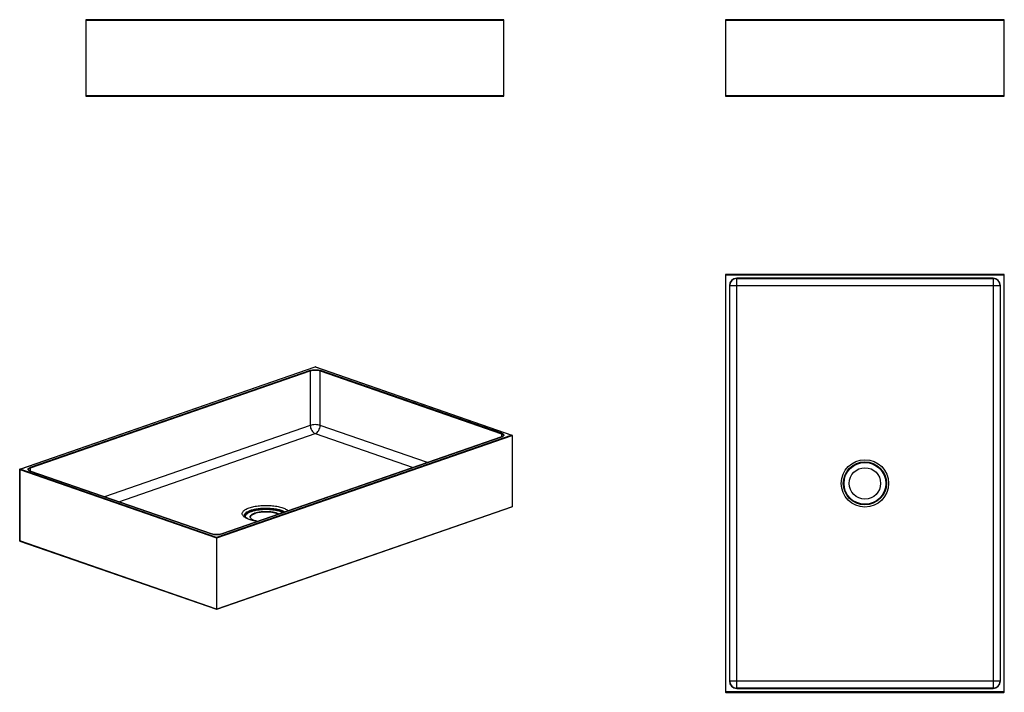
# Model space of a CAD drawing. Header units: millimetres. Extents: x -295 to 1118, y -693 to 272.
import ezdxf

# ---------------------------------------------------------------- set-up
doc = ezdxf.new("R2010")
doc.units = ezdxf.units.MM
doc.header["$LTSCALE"] = 23.1
doc.layers.get('0').update_dxf_attribs({"linetype": 'CONTINUOUS'})

msp = doc.modelspace()

# ---------------------------------------------------------------- linework, layer by layer
at = {"color": 7, "linetype": 'CONTINUOUS'}
for p, q in [((-199.8, 271.9), (-199.8, 162.9)), ((-199.8, 271.9), (400.2, 271.9)), ((-199.3, 162.4), (-199.3, 272.4)), ((399.7, 272.4), (-199.3, 272.4)), ((399.7, 272.4), (399.7, 162.4)), ((400.2, 162.9), (400.2, 271.9)), ((718.2, 271.9), (718.2, 162.9)), ((718.2, 271.9), (1118.2, 271.9)), ((718.7, 162.4), (718.7, 272.4)), ((1117.7, 272.4), (718.7, 272.4)), ((1117.7, 272.4), (1117.7, 162.4)), ((1118.2, 162.9), (1118.2, 271.9)), ((400.2, 162.9), (-199.8, 162.9)), ((-199.3, 162.4), (399.7, 162.4)), ((1118.2, 162.9), (718.2, 162.9)), ((718.7, 162.4), (1117.7, 162.4)), ((718.2, -93.8), (718.2, -692.8)), ((718.2, -93.8), (1118.2, -93.8)), ((718.7, -693.3), (718.7, -93.3)), ((1117.7, -93.3), (718.7, -93.3)), ((734.2, -687.7), (734.2, -98.8)), ((1102.2, -98.8), (734.2, -98.8)), ((1102.2, -98.8), (1102.2, -687.7)), ((1117.7, -93.3), (1117.7, -693.3)), ((1118.2, -692.8), (1118.2, -93.8)), ((723.7, -109.3), (723.7, -677.2)), ((723.7, -109.3), (1112.7, -109.3)), ((724.2, -677.2), (724.2, -109.3)), ((734.2, -99.3), (1102.2, -99.3)), ((1112.2, -109.3), (1112.2, -677.2)), ((1112.7, -677.2), (1112.7, -109.3)), ((-294.3, -373), (129.3, -226.1)), ((-294.1, -373.1), (129.4, -226.1)), ((122, -231.1), (-279.6, -370.5)), ((-279.2, -371.1), (122.4, -231.7)), ((122.4, -231.7), (122.4, -310)), ((129.3, -226.1), (129.4, -226.1)), ((129.4, -226.1), (129.6, -226.1)), ((129.4, -226.1), (411.6, -324)), ((129.6, -226.1), (411.7, -324)), ((136.5, -310), (136.5, -231.7)), ((136.5, -231.7), (396.7, -322)), ((397, -321.4), (136.9, -231.1)), ((122.4, -310), (-173.1, -412.5)), ((290.5, -363.5), (136.5, -310)), ((-152.5, -419.7), (129.4, -321.9)), ((411.6, -324), (-12, -470.9)), ((-11.6, -471.5), (411.9, -324.6)), ((129.4, -321.9), (269.9, -370.6)), ((396.7, -322), (396.7, -326.6)), ((411.7, -324), (411.6, -324)), ((411.9, -324.6), (411.9, -426.8)), ((412.1, -324.5), (412.1, -426.7)), ((396.9, -326.6), (-4.7, -465.9)), ((-4.6, -465.9), (397, -326.6)), ((396.9, -326.6), (397, -326.6)), ((-294.6, -373.5), (-294.6, -475.7)), ((-294.5, -475.9), (-294.5, -373.6)), ((-294.5, -373.6), (-12.3, -471.5)), ((-294.1, -373.1), (-294.3, -373)), ((-12, -470.9), (-294.1, -373.1)), ((-279.6, -375.6), (-19.4, -465.9)), ((-279.6, -375.6), (-279.4, -375.6)), ((-19.3, -465.9), (-279.4, -375.6)), ((-279.2, -375.6), (-279.2, -371.1)), ((-11.8, -574.1), (411.7, -427.2)), ((411.9, -426.8), (-11.6, -573.8)), ((-19.3, -465.9), (-19.4, -465.9)), ((-4.6, -465.9), (-4.7, -465.9)), ((-12.3, -573.8), (-294.5, -475.9)), ((-294.3, -476.2), (-12.2, -574.1)), ((-12.3, -471.5), (-12.3, -573.8)), ((-11.6, -573.8), (-11.6, -471.5)), ((1112.7, -677.2), (723.7, -677.2)), ((1102.2, -687.2), (734.2, -687.2)), ((734.2, -687.7), (1102.2, -687.7)), ((1118.2, -692.8), (718.2, -692.8)), ((718.7, -693.3), (1117.7, -693.3))]:
    msp.add_line(p, q, dxfattribs=at)
for radius in [34, 31, 30, 22.5]:
    msp.add_circle((918.2, -393.3), radius, dxfattribs=at)
for centre, radius, start, end in [((-199.3, 271.9), 0.5, 90, 180), ((399.7, 271.9), 0.5, 0, 90), ((718.7, 271.9), 0.5, 90, 180), ((1117.7, 271.9), 0.5, 0, 90), ((-199.3, 162.9), 0.5, 180, 270), ((399.7, 162.9), 0.5, 270, 360), ((718.7, 162.9), 0.5, 180, 270), ((1117.7, 162.9), 0.5, 270, 360), ((718.7, -93.8), 0.5, 90, 180), ((734.2, -109.3), 10.5, 90, 180), ((1102.2, -109.3), 10.5, 0, 90), ((1117.7, -93.8), 0.5, 0, 90), ((734.2, -109.3), 10, 90, 180), ((1102.2, -109.3), 10, 0, 90), ((129.4, -226.6), 0.502, 96.3219, 109.108), ((411.2, -324.6), 0.75, 7.9899, 20.6453), ((392.9, -315.3), 11.9, 289.1299, 289.926), ((-275.5, -364.3), 11.9, 250.074, 250.8701), ((51.4, -460.6), 26.2, 109.129, 110.0673), ((51.8, -462.7), 27.4, 108.6472, 109.1321), ((33.5, -433.6), 9.8, 224.9109, 225.4907), ((33.8, -433.3), 10.2, 225.4953, 226.7568), ((31.8, -440.5), 4.04, 161.9503, 170.0162), ((-15.2, -453.8), 12.8, 250.869, 251.51), ((-8.8, -453.8), 12.8, 288.49, 289.131), ((-12, -573.6), 0.502, 276.3219, 289.108), ((734.2, -677.2), 10.5, 180, 270), ((734.2, -677.2), 10, 180, 270), ((1102.2, -677.2), 10.5, 270, 360), ((1102.2, -677.2), 10, 270, 360), ((718.7, -692.8), 0.5, 180, 270), ((1117.7, -692.8), 0.5, 270, 360)]:
    msp.add_arc(centre, radius, start, end, dxfattribs=at)
for points, knots in [([(122, -231.1), (123.1, -230.8), (125.6, -230.2), (129.4, -230), (133.3, -230.2), (135.7, -230.8), (136.9, -231.1)], [0, 0, 0, 0, 0.232381, 0.5, 0.767618, 1, 1, 1, 1]), ([(122, -231.1), (122.1, -231.2), (122.3, -231.3), (122.4, -231.6), (122.4, -231.7)], [0, 0, 0, 0, 0.222396, 1, 1, 1, 1]), ([(122.4, -231.7), (123.4, -231.4), (125.8, -230.9), (129.4, -230.6), (133.1, -230.9), (135.4, -231.4), (136.5, -231.7)], [0, 0, 0, 0, 0.232378, 0.5, 0.767622, 1, 1, 1, 1]), ([(136.5, -231.7), (136.5, -231.7), (136.5, -231.4), (136.7, -231.2), (136.9, -231.1)], [0, 0, 0, 0, 0.268603, 1, 1, 1, 1]), ([(136.5, -310), (135.4, -309.7), (133.1, -309.2), (129.4, -308.9), (125.8, -309.2), (123.4, -309.7), (122.4, -310)], [0, 0, 0, 0, 0.232378, 0.5, 0.767622, 1, 1, 1, 1]), ([(122.4, -310), (122.4, -311.3), (122.7, -313.9), (124.2, -317.4), (126.5, -320.2), (128.4, -321.5), (129.4, -321.9)], [0, 0, 0, 0, 0.262762, 0.530669, 0.781554, 1, 1, 1, 1]), ([(129.4, -321.9), (130.4, -321.5), (132.4, -320.2), (134.6, -317.4), (136.1, -313.9), (136.5, -311.3), (136.5, -310)], [0, 0, 0, 0, 0.218446, 0.469331, 0.737238, 1, 1, 1, 1]), ([(397, -321.4), (397, -321.4), (396.8, -321.6), (396.7, -321.8), (396.7, -322)], [0, 0, 0, 0, 0.222396, 1, 1, 1, 1]), ([(396.7, -322), (397.1, -322.2), (397.9, -322.5), (398.8, -323), (399.4, -323.7), (399.6, -324.2), (399.6, -324.5)], [0, 0, 0, 0, 0.335747, 0.609961, 0.824963, 1, 1, 1, 1]), ([(397, -321.4), (397.7, -321.7), (398.7, -322.1), (399.6, -322.9), (400, -323.5), (400.1, -324.1), (399.9, -324.8), (399.4, -325.3), (399, -325.6), (398.7, -325.8)], [0, 0, 0, 0, 0.334826, 0.461757, 0.565434, 0.656276, 0.75048, 0.862492, 1, 1, 1, 1]), ([(398.4, -325.9), (398.6, -325.7), (398.9, -325.5), (399.4, -325.1), (399.6, -324.7), (399.6, -324.5)], [0, 0, 0, 0, 0.353865, 0.63337, 1, 1, 1, 1]), ([(411.6, -324), (411.6, -324), (411.7, -324.1), (411.8, -324.2), (411.9, -324.3)], [0, 0, 0, 0, 0.220673, 1, 1, 1, 1]), ([(411.9, -324.6), (411.9, -324.6), (412, -324.5), (412.1, -324.5), (412.1, -324.5)], [0, 0, 0, 0, 0.343063, 1, 1, 1, 1]), ([(398.7, -325.8), (398.6, -325.9), (398, -326.2), (397.5, -326.4), (397, -326.6)], [0, 0, 0, 0, 0.226858, 1, 1, 1, 1]), ([(397, -326.5), (397.1, -326.5), (397.6, -326.3), (398.1, -326.1), (398.4, -325.9)], [0, 0, 0, 0, 0.274713, 1, 1, 1, 1]), ([(-294.6, -373.6), (-294.6, -373.6), (-294.6, -373.6), (-294.5, -373.6), (-294.5, -373.6)], [0, 0, 0, 0, 0.201603, 1, 1, 1, 1]), ([(-281.3, -374.9), (-281.5, -374.7), (-282, -374.4), (-282.5, -373.8), (-282.7, -373.2), (-282.6, -372.5), (-282.2, -371.9), (-281.2, -371.1), (-280.3, -370.7), (-279.6, -370.5)], [0, 0, 0, 0, 0.137511, 0.249525, 0.343729, 0.43457, 0.538247, 0.665176, 1, 1, 1, 1]), ([(-282.2, -373.5), (-282.2, -373.3), (-282, -372.8), (-281.4, -372.1), (-280.4, -371.5), (-279.7, -371.2), (-279.2, -371.1)], [0, 0, 0, 0, 0.175037, 0.390039, 0.664253, 1, 1, 1, 1]), ([(-282.2, -373.5), (-282.2, -373.8), (-282, -374.2), (-281.5, -374.6), (-281.2, -374.8), (-281, -374.9)], [0, 0, 0, 0, 0.366639, 0.646141, 1, 1, 1, 1]), ([(-279.6, -375.6), (-279.8, -375.6), (-280.3, -375.4), (-280.9, -375.1), (-281.3, -374.9)], [0, 0, 0, 0, 0.272825, 1, 1, 1, 1]), ([(-281, -374.9), (-280.9, -375), (-280.4, -375.2), (-280, -375.4), (-279.6, -375.6)], [0, 0, 0, 0, 0.225023, 1, 1, 1, 1]), ([(-279.2, -371.1), (-279.2, -371), (-279.3, -370.8), (-279.4, -370.5), (-279.6, -370.5)], [0, 0, 0, 0, 0.268603, 1, 1, 1, 1]), ([(26, -439.9), (25.6, -439.4), (25, -438.4), (24.6, -436.8), (24.9, -435.1), (25.8, -433.6), (27.3, -432.1), (29.3, -430.7), (31.8, -429.4), (33.7, -428.7), (34.7, -428.3)], [0, 0, 0, 0, 0.104302, 0.197113, 0.288973, 0.390784, 0.510146, 0.650978, 0.814566, 1, 1, 1, 1]), ([(27.7, -439.5), (27.7, -439.1), (27.9, -438.4), (28.3, -437.3), (29.1, -436.3), (30.6, -434.9), (33.2, -433.3), (35.5, -432.4), (36.8, -431.9)], [0, 0, 0, 0, 0.085234, 0.176144, 0.277233, 0.391494, 0.664953, 1, 1, 1, 1]), ([(36.8, -432.8), (35.7, -433.2), (33.6, -434.1), (30.9, -435.6), (29, -437.3), (28.2, -438.6), (27.9, -439.2)], [0, 0, 0, 0, 0.322672, 0.595537, 0.818489, 1, 1, 1, 1]), ([(37.5, -434), (36.2, -434.4), (34, -435.3), (31.5, -436.9), (30.1, -438.2), (29.3, -439.2), (28.8, -440.2), (28.7, -440.9), (28.7, -441.3)], [0, 0, 0, 0, 0.334279, 0.607773, 0.722281, 0.823678, 0.914814, 1, 1, 1, 1]), ([(34.7, -428.3), (36.9, -427.5), (41.7, -426.3), (49.5, -425.2), (57.8, -424.7), (66.1, -425), (74, -426), (80.1, -427.4), (84.3, -428.8), (86.9, -430), (89.1, -431.3), (90.3, -432.2), (90.8, -432.7)], [0, 0, 0, 0, 0.120739, 0.257694, 0.403649, 0.550526, 0.690189, 0.81514, 0.870177, 0.919479, 0.96274, 1, 1, 1, 1]), ([(36.2, -441.3), (36.2, -441.1), (36.3, -440.6), (36.6, -439.8), (37.1, -439.1), (38.1, -438.1), (39.9, -437), (41.5, -436.3), (42.4, -436)], [0, 0, 0, 0, 0.086477, 0.178353, 0.279962, 0.394295, 0.666757, 1, 1, 1, 1]), ([(36.8, -431.9), (38.7, -431.3), (42.7, -430.2), (49.1, -429.2), (56.1, -428.7), (63.2, -428.8), (70, -429.4), (76.3, -430.5), (81.6, -432.1), (84.7, -433.6), (86, -434.4)], [0, 0, 0, 0, 0.116277, 0.247529, 0.387892, 0.530765, 0.669365, 0.797231, 0.908775, 1, 1, 1, 1]), ([(85, -434.8), (83.6, -434), (80.4, -432.7), (75.1, -431.2), (68.9, -430.2), (62.2, -429.7), (55.3, -429.7), (48.7, -430.2), (42.5, -431.2), (38.6, -432.2), (36.8, -432.8)], [0, 0, 0, 0, 0.095686, 0.210007, 0.338871, 0.476937, 0.618178, 0.756346, 0.885405, 1, 1, 1, 1]), ([(42.8, -436.8), (41.7, -437.2), (39.7, -438), (37.9, -439.3), (37.2, -440)], [0, 0, 0, 0, 0.565703, 1, 1, 1, 1]), ([(83.3, -435.4), (81.9, -434.7), (78.7, -433.5), (73.5, -432.2), (67.6, -431.3), (61.3, -430.9), (54.8, -430.9), (48.6, -431.5), (42.8, -432.4), (39.2, -433.4), (37.5, -434)], [0, 0, 0, 0, 0.099304, 0.21581, 0.345422, 0.48302, 0.622939, 0.759363, 0.886705, 1, 1, 1, 1]), ([(42.8, -435.8), (44.1, -435.4), (46.9, -434.6), (51.4, -433.9), (56.3, -433.5), (61.3, -433.5), (66.2, -433.9), (70.7, -434.7), (74.6, -435.7), (76.9, -436.7), (77.9, -437.2)], [0, 0, 0, 0, 0.114706, 0.243925, 0.382239, 0.523589, 0.661689, 0.790488, 0.904621, 1, 1, 1, 1]), ([(76.7, -437.6), (75.7, -437.1), (73.3, -436.3), (69.4, -435.4), (65.1, -434.8), (58.9, -434.4), (52.7, -434.6), (46.9, -435.6), (44.3, -436.3), (43, -436.7)], [0, 0, 0, 0, 0.10111, 0.218489, 0.348146, 0.485191, 0.759681, 0.886562, 1, 1, 1, 1]), ([(411.9, -427), (411.9, -427), (411.8, -427.1), (411.8, -427.1), (411.7, -427.2)], [0, 0, 0, 0, 0.270475, 1, 1, 1, 1]), ([(412.1, -426.7), (412.1, -426.7), (412, -426.8), (412, -426.8), (411.9, -426.8)], [0, 0, 0, 0, 0.177325, 1, 1, 1, 1]), ([(411.9, -426.8), (411.9, -426.8), (411.9, -426.9), (411.9, -427), (411.9, -427)], [0, 0, 0, 0, 0.266679, 1, 1, 1, 1]), ([(26.6, -440.5), (26.5, -440.5), (26.3, -440.3), (26.1, -440), (26, -439.9)], [0, 0, 0, 0, 0.256776, 1, 1, 1, 1]), ([(47.5, -447.8), (45.2, -447.5), (40.9, -446.8), (35.1, -445.3), (30.4, -443.3), (27.8, -441.7), (26.8, -440.7)], [0, 0, 0, 0, 0.30892, 0.584124, 0.816091, 1, 1, 1, 1]), ([(27.7, -439.5), (27.7, -439.6), (27.8, -439.9), (27.9, -440.2), (28.1, -440.4)], [0, 0, 0, 0, 0.167922, 1, 1, 1, 1]), ([(28.1, -440.4), (28.3, -440.8), (29, -441.5), (30.3, -442.5), (32.3, -443.6), (35.7, -445.1), (41, -446.6), (45.5, -447.3), (47.9, -447.6)], [0, 0, 0, 0, 0.056054, 0.136094, 0.238633, 0.360986, 0.655366, 1, 1, 1, 1]), ([(36.6, -442.8), (36.5, -442.7), (36.3, -442.2), (36.2, -441.7), (36.2, -441.3)], [0, 0, 0, 0, 0.263646, 1, 1, 1, 1]), ([(37.2, -440), (37.1, -440.1), (36.7, -440.6), (36.4, -441.3), (36.3, -441.7)], [0, 0, 0, 0, 0.274877, 1, 1, 1, 1]), ([(42.9, -446.9), (42.1, -446.6), (40.7, -446.1), (38.9, -445.1), (37.5, -444), (36.8, -443.2), (36.6, -442.8)], [0, 0, 0, 0, 0.313518, 0.584307, 0.811741, 1, 1, 1, 1]), ([(-19.3, -465.9), (-18.2, -466.3), (-15.8, -466.8), (-12, -467), (-8.2, -466.8), (-5.8, -466.3), (-4.7, -465.9)], [0, 0, 0, 0, 0.231483, 0.499999, 0.768516, 1, 1, 1, 1]), ([(-4.7, -465.9), (-5.8, -466.3), (-8.2, -466.8), (-12, -467), (-15.8, -466.8), (-18.2, -466.3), (-19.3, -465.9)], [0, 0, 0, 0, 0.233231, 0.5, 0.766769, 1, 1, 1, 1]), ([(-294.5, -475.9), (-294.5, -475.9), (-294.5, -475.8), (-294.6, -475.8), (-294.6, -475.8)], [0, 0, 0, 0, 0.30287, 1, 1, 1, 1]), ([(-294.3, -476.2), (-294.4, -476.2), (-294.5, -476.1), (-294.5, -475.9), (-294.5, -475.9)], [0, 0, 0, 0, 0.446594, 1, 1, 1, 1]), ([(-12, -470.9), (-12, -471), (-12.2, -471.1), (-12.3, -471.3), (-12.3, -471.5)], [0, 0, 0, 0, 0.222396, 1, 1, 1, 1]), ([(-11.6, -471.5), (-11.6, -471.5), (-11.7, -471.2), (-11.8, -471), (-12, -470.9)], [0, 0, 0, 0, 0.268603, 1, 1, 1, 1]), ([(-12.1, -573.8), (-12.1, -573.8), (-12.2, -573.8), (-12.3, -573.8), (-12.3, -573.8)], [0, 0, 0, 0, 0.273013, 1, 1, 1, 1]), ([(-12.3, -573.8), (-12.3, -573.8), (-12.3, -574), (-12.2, -574.1), (-12.2, -574.1)], [0, 0, 0, 0, 0.553406, 1, 1, 1, 1]), ([(-11.6, -573.8), (-11.7, -573.8), (-11.8, -573.8), (-12, -573.8), (-12.1, -573.8)], [0, 0, 0, 0, 0.219489, 1, 1, 1, 1]), ([(-11.8, -574.1), (-11.8, -574.1), (-11.7, -574), (-11.7, -574), (-11.7, -574)], [0, 0, 0, 0, 0.729525, 1, 1, 1, 1]), ([(-11.7, -574), (-11.7, -574), (-11.7, -573.9), (-11.6, -573.8), (-11.6, -573.8)], [0, 0, 0, 0, 0.233218, 1, 1, 1, 1])]:
    msp.add_open_spline(points, degree=3, knots=knots, dxfattribs=at)
for points in [[(129.6, -226.1), (129.5, -226.1), (129.4, -226.1), (129.4, -226.1)], [(411.9, -324.1), (411.9, -324), (411.8, -324), (411.7, -324)], [(412.1, -324.5), (412.1, -324.3), (412, -324.2), (411.9, -324.1)], [(411.9, -324.5), (411.9, -324.5), (411.9, -324.5), (411.9, -324.6)], [(-294.3, -373), (-294.4, -373.1), (-294.5, -373.2), (-294.6, -373.3)], [(-294.6, -373.3), (-294.6, -373.4), (-294.6, -373.5), (-294.6, -373.5)], [(-294.6, -373.5), (-294.6, -373.5), (-294.6, -373.6), (-294.6, -373.6)], [(-294.5, -373.6), (-294.5, -373.5), (-294.4, -373.3), (-294.3, -373.2)], [(-294.3, -373.2), (-294.3, -373.2), (-294.3, -373.1), (-294.2, -373.1)], [(-294.2, -373.1), (-294.2, -373.1), (-294.2, -373.1), (-294.1, -373.1)], [(411.9, -427.1), (411.8, -427.1), (411.8, -427.1), (411.7, -427.2)], [(412.1, -426.7), (412.1, -426.8), (412, -427), (411.9, -427.1)], [(-294.6, -475.9), (-294.6, -475.9), (-294.6, -475.8), (-294.6, -475.7)], [(-294.6, -475.8), (-294.6, -475.8), (-294.6, -475.8), (-294.6, -475.7)], [(-294.3, -476.2), (-294.4, -476.2), (-294.6, -476), (-294.6, -475.9)], [(-12.3, -471.5), (-12.2, -471.6), (-12, -471.6), (-11.8, -471.6), (-11.6, -471.5)], [(-12.2, -574.1), (-12.1, -574.1), (-12, -574.1), (-11.9, -574.1)]]:
    msp.add_open_spline(points, degree=3, dxfattribs=at)

doc.saveas('drawing.dxf')
